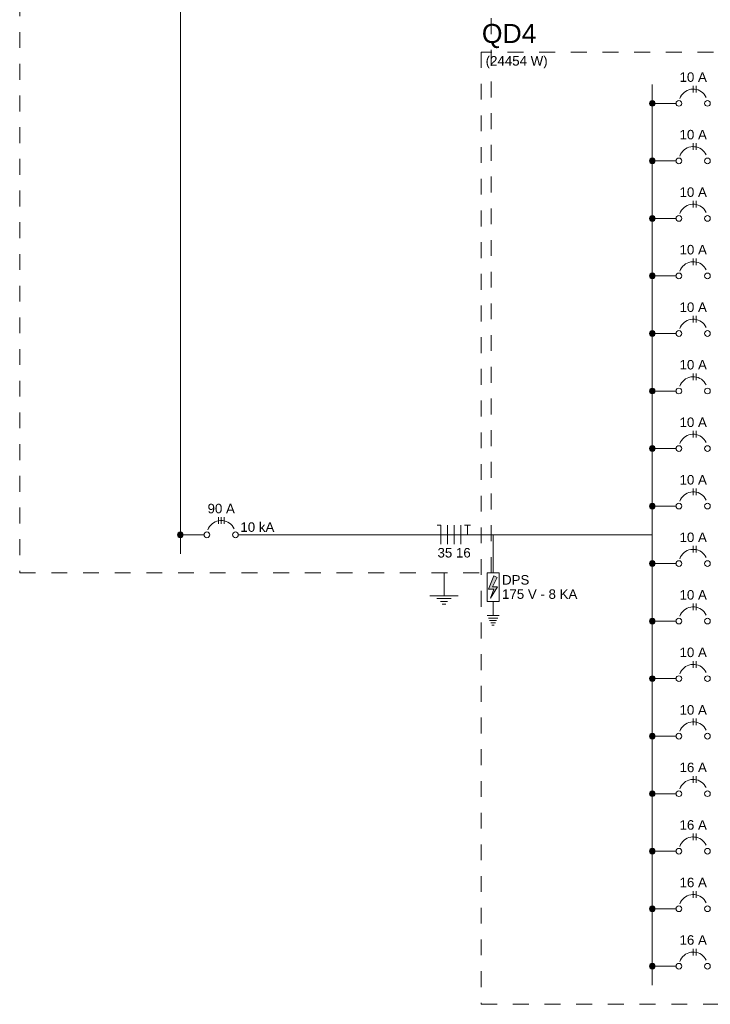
# Model space of a CAD drawing. Header units: feet. Extents: x -18 to 1038, y -110 to 48.
# Tile 74 of 199: x 69.29 to 74.74, y -36.96 to -29.2. Entities that reach past the tile are written whole.
import ezdxf

# ---------------------------------------------------------------- set-up
doc = ezdxf.new("R2010")
doc.units = ezdxf.units.FT
doc.header["$MEASUREMENT"] = 0
doc.linetypes.add('JIS_02_1.2', pattern=[0.25, 0.125, -0.125])
for name, color, linetype, lineweight in [('DI-Barramento', 6, 'Continuous', 5), ('DI-Disjuntor', 1, 'Continuous', 5), ('DI-Fios', 3, 'Continuous', 5), ('DI-Linhas do diagrama', 9, 'Continuous', 5), ('DI-Pontilhado', 7, 'JIS_02_1.2', 5), ('DI-Textos do diagrama', 7, 'Continuous', 5), ('DI-Títulos', 3, 'Continuous', 5)]:
    doc.layers.add(name, color=color, linetype=linetype, lineweight=lineweight)
doc.styles.add('Arial', font='arial.ttf')

msp = doc.modelspace()

# ---------------------------------------------------------------- hatches: boundary and pattern name
at = {"layer": 'DI-Barramento', "linetype": 'Continuous'}
msp.add_hatch(color=256, dxfattribs=at).paths.add_polyline_path([(74.3022, -29.8573), (74.3021, -29.8554), (74.3018, -29.8534), (74.3014, -29.8515), (74.3008, -29.8497), (74.3001, -29.8478), (74.2992, -29.8461), (74.2981, -29.8444), (74.2969, -29.8429), (74.2956, -29.8414), (74.2941, -29.8401), (74.2926, -29.8389), (74.2909, -29.8379), (74.2892, -29.837), (74.2874, -29.8362), (74.2855, -29.8356), (74.2836, -29.8352), (74.2816, -29.8349), (74.2797, -29.8348), (74.2777, -29.8349), (74.2758, -29.8352), (74.2739, -29.8356), (74.272, -29.8362), (74.2702, -29.837), (74.2684, -29.8379), (74.2668, -29.8389), (74.2652, -29.8401), (74.2638, -29.8414), (74.2624, -29.8429), (74.2613, -29.8444), (74.2602, -29.8461), (74.2593, -29.8478), (74.2585, -29.8497), (74.2579, -29.8515), (74.2575, -29.8534), (74.2573, -29.8554), (74.2572, -29.8573), (74.2573, -29.8593), (74.2575, -29.8613), (74.2579, -29.8632), (74.2585, -29.865), (74.2593, -29.8669), (74.2602, -29.8686), (74.2613, -29.8703), (74.2624, -29.8718), (74.2638, -29.8733), (74.2652, -29.8746), (74.2668, -29.8758), (74.2684, -29.8768), (74.2702, -29.8777), (74.272, -29.8785), (74.2739, -29.8791), (74.2758, -29.8795), (74.2777, -29.8798), (74.2797, -29.8798), (74.2816, -29.8798), (74.2836, -29.8795), (74.2855, -29.8791), (74.2874, -29.8785), (74.2892, -29.8777), (74.2909, -29.8768), (74.2926, -29.8758), (74.2941, -29.8746), (74.2956, -29.8733), (74.2969, -29.8718), (74.2981, -29.8703), (74.2992, -29.8686), (74.3001, -29.8669), (74.3008, -29.865), (74.3014, -29.8632), (74.3018, -29.8613), (74.3021, -29.8593)])
at = {"layer": 'DI-Textos do diagrama', "linetype": 'Continuous'}
for color, points in [(256, [(74.3022, -30.3111), (74.3021, -30.3091), (74.3018, -30.3072), (74.3014, -30.3053), (74.3008, -30.3034), (74.3001, -30.3016), (74.2992, -30.2998), (74.2981, -30.2982), (74.2969, -30.2966), (74.2956, -30.2952), (74.2941, -30.2939), (74.2926, -30.2927), (74.2909, -30.2916), (74.2892, -30.2907), (74.2874, -30.29), (74.2855, -30.2894), (74.2836, -30.2889), (74.2816, -30.2887), (74.2797, -30.2886), (74.2777, -30.2887), (74.2758, -30.2889), (74.2739, -30.2894), (74.272, -30.29), (74.2702, -30.2907), (74.2684, -30.2916), (74.2668, -30.2927), (74.2652, -30.2939), (74.2638, -30.2952), (74.2624, -30.2966), (74.2613, -30.2982), (74.2602, -30.2998), (74.2593, -30.3016), (74.2585, -30.3034), (74.2579, -30.3053), (74.2575, -30.3072), (74.2573, -30.3091), (74.2572, -30.3111), (74.2573, -30.3131), (74.2575, -30.315), (74.2579, -30.3169), (74.2585, -30.3188), (74.2593, -30.3206), (74.2602, -30.3223), (74.2613, -30.324), (74.2624, -30.3256), (74.2638, -30.327), (74.2652, -30.3283), (74.2668, -30.3295), (74.2684, -30.3306), (74.2702, -30.3315), (74.272, -30.3322), (74.2739, -30.3328), (74.2758, -30.3333), (74.2777, -30.3335), (74.2797, -30.3336), (74.2816, -30.3335), (74.2836, -30.3333), (74.2855, -30.3328), (74.2874, -30.3322), (74.2892, -30.3315), (74.2909, -30.3306), (74.2926, -30.3295), (74.2941, -30.3283), (74.2956, -30.327), (74.2969, -30.3256), (74.2981, -30.324), (74.2992, -30.3223), (74.3001, -30.3206), (74.3008, -30.3188), (74.3014, -30.3169), (74.3018, -30.315), (74.3021, -30.3131)]), (256, [(74.3022, -30.7648), (74.3021, -30.7629), (74.3018, -30.7609), (74.3014, -30.759), (74.3008, -30.7572), (74.3001, -30.7553), (74.2992, -30.7536), (74.2981, -30.7519), (74.2969, -30.7504), (74.2956, -30.7489), (74.2941, -30.7476), (74.2926, -30.7464), (74.2909, -30.7454), (74.2892, -30.7445), (74.2874, -30.7437), (74.2855, -30.7431), (74.2836, -30.7427), (74.2816, -30.7424), (74.2797, -30.7423), (74.2777, -30.7424), (74.2758, -30.7427), (74.2739, -30.7431), (74.272, -30.7437), (74.2702, -30.7445), (74.2684, -30.7454), (74.2668, -30.7464), (74.2652, -30.7476), (74.2638, -30.7489), (74.2624, -30.7504), (74.2613, -30.7519), (74.2602, -30.7536), (74.2593, -30.7553), (74.2585, -30.7572), (74.2579, -30.759), (74.2575, -30.7609), (74.2573, -30.7629), (74.2572, -30.7648), (74.2573, -30.7668), (74.2575, -30.7688), (74.2579, -30.7707), (74.2585, -30.7725), (74.2593, -30.7744), (74.2602, -30.7761), (74.2613, -30.7778), (74.2624, -30.7793), (74.2638, -30.7808), (74.2652, -30.7821), (74.2668, -30.7833), (74.2684, -30.7843), (74.2702, -30.7852), (74.272, -30.786), (74.2739, -30.7866), (74.2758, -30.787), (74.2777, -30.7873), (74.2797, -30.7873), (74.2816, -30.7873), (74.2836, -30.787), (74.2855, -30.7866), (74.2874, -30.786), (74.2892, -30.7852), (74.2909, -30.7843), (74.2926, -30.7833), (74.2941, -30.7821), (74.2956, -30.7808), (74.2969, -30.7793), (74.2981, -30.7778), (74.2992, -30.7761), (74.3001, -30.7744), (74.3008, -30.7725), (74.3014, -30.7707), (74.3018, -30.7688), (74.3021, -30.7668)]), (256, [(74.3022, -31.2186), (74.3021, -31.2166), (74.3018, -31.2147), (74.3014, -31.2128), (74.3008, -31.2109), (74.3001, -31.2091), (74.2992, -31.2073), (74.2981, -31.2057), (74.2969, -31.2041), (74.2956, -31.2027), (74.2941, -31.2014), (74.2926, -31.2002), (74.2909, -31.1991), (74.2892, -31.1982), (74.2874, -31.1975), (74.2855, -31.1969), (74.2836, -31.1964), (74.2816, -31.1962), (74.2797, -31.1961), (74.2777, -31.1962), (74.2758, -31.1964), (74.2739, -31.1969), (74.272, -31.1975), (74.2702, -31.1982), (74.2684, -31.1991), (74.2668, -31.2002), (74.2652, -31.2014), (74.2638, -31.2027), (74.2624, -31.2041), (74.2613, -31.2057), (74.2602, -31.2073), (74.2593, -31.2091), (74.2585, -31.2109), (74.2579, -31.2128), (74.2575, -31.2147), (74.2573, -31.2166), (74.2572, -31.2186), (74.2573, -31.2206), (74.2575, -31.2225), (74.2579, -31.2244), (74.2585, -31.2263), (74.2593, -31.2281), (74.2602, -31.2298), (74.2613, -31.2315), (74.2624, -31.2331), (74.2638, -31.2345), (74.2652, -31.2358), (74.2668, -31.237), (74.2684, -31.2381), (74.2702, -31.239), (74.272, -31.2397), (74.2739, -31.2403), (74.2758, -31.2408), (74.2777, -31.241), (74.2797, -31.2411), (74.2816, -31.241), (74.2836, -31.2408), (74.2855, -31.2403), (74.2874, -31.2397), (74.2892, -31.239), (74.2909, -31.2381), (74.2926, -31.237), (74.2941, -31.2358), (74.2956, -31.2345), (74.2969, -31.2331), (74.2981, -31.2315), (74.2992, -31.2298), (74.3001, -31.2281), (74.3008, -31.2263), (74.3014, -31.2244), (74.3018, -31.2225), (74.3021, -31.2206)]), (256, [(74.3022, -31.6724), (74.3021, -31.6704), (74.3018, -31.6684), (74.3014, -31.6665), (74.3008, -31.6647), (74.3001, -31.6628), (74.2992, -31.6611), (74.2981, -31.6594), (74.2969, -31.6579), (74.2956, -31.6564), (74.2941, -31.6551), (74.2926, -31.6539), (74.2909, -31.6529), (74.2892, -31.652), (74.2874, -31.6512), (74.2855, -31.6506), (74.2836, -31.6502), (74.2816, -31.6499), (74.2797, -31.6499), (74.2777, -31.6499), (74.2758, -31.6502), (74.2739, -31.6506), (74.272, -31.6512), (74.2702, -31.652), (74.2684, -31.6529), (74.2668, -31.6539), (74.2652, -31.6551), (74.2638, -31.6564), (74.2624, -31.6579), (74.2613, -31.6594), (74.2602, -31.6611), (74.2593, -31.6628), (74.2585, -31.6647), (74.2579, -31.6665), (74.2575, -31.6684), (74.2573, -31.6704), (74.2572, -31.6724), (74.2573, -31.6743), (74.2575, -31.6763), (74.2579, -31.6782), (74.2585, -31.68), (74.2593, -31.6819), (74.2602, -31.6836), (74.2613, -31.6853), (74.2624, -31.6868), (74.2638, -31.6883), (74.2652, -31.6896), (74.2668, -31.6908), (74.2684, -31.6918), (74.2702, -31.6927), (74.272, -31.6935), (74.2739, -31.6941), (74.2758, -31.6945), (74.2777, -31.6948), (74.2797, -31.6949), (74.2816, -31.6948), (74.2836, -31.6945), (74.2855, -31.6941), (74.2874, -31.6935), (74.2892, -31.6927), (74.2909, -31.6918), (74.2926, -31.6908), (74.2941, -31.6896), (74.2956, -31.6883), (74.2969, -31.6868), (74.2981, -31.6853), (74.2992, -31.6836), (74.3001, -31.6819), (74.3008, -31.68), (74.3014, -31.6782), (74.3018, -31.6763), (74.3021, -31.6743)]), (256, [(74.3022, -32.1261), (74.3021, -32.1241), (74.3018, -32.1222), (74.3014, -32.1203), (74.3008, -32.1184), (74.3001, -32.1166), (74.2992, -32.1149), (74.2981, -32.1132), (74.2969, -32.1116), (74.2956, -32.1102), (74.2941, -32.1089), (74.2926, -32.1077), (74.2909, -32.1066), (74.2892, -32.1057), (74.2874, -32.105), (74.2855, -32.1044), (74.2836, -32.1039), (74.2816, -32.1037), (74.2797, -32.1036), (74.2777, -32.1037), (74.2758, -32.1039), (74.2739, -32.1044), (74.272, -32.105), (74.2702, -32.1057), (74.2684, -32.1066), (74.2668, -32.1077), (74.2652, -32.1089), (74.2638, -32.1102), (74.2624, -32.1116), (74.2613, -32.1132), (74.2602, -32.1149), (74.2593, -32.1166), (74.2585, -32.1184), (74.2579, -32.1203), (74.2575, -32.1222), (74.2573, -32.1241), (74.2572, -32.1261), (74.2573, -32.1281), (74.2575, -32.13), (74.2579, -32.1319), (74.2585, -32.1338), (74.2593, -32.1356), (74.2602, -32.1374), (74.2613, -32.139), (74.2624, -32.1406), (74.2638, -32.142), (74.2652, -32.1433), (74.2668, -32.1445), (74.2684, -32.1456), (74.2702, -32.1465), (74.272, -32.1472), (74.2739, -32.1478), (74.2758, -32.1483), (74.2777, -32.1485), (74.2797, -32.1486), (74.2816, -32.1485), (74.2836, -32.1483), (74.2855, -32.1478), (74.2874, -32.1472), (74.2892, -32.1465), (74.2909, -32.1456), (74.2926, -32.1445), (74.2941, -32.1433), (74.2956, -32.142), (74.2969, -32.1406), (74.2981, -32.139), (74.2992, -32.1374), (74.3001, -32.1356), (74.3008, -32.1338), (74.3014, -32.1319), (74.3018, -32.13), (74.3021, -32.1281)]), (256, [(74.3022, -32.5799), (74.3021, -32.5779), (74.3018, -32.5759), (74.3014, -32.574), (74.3008, -32.5722), (74.3001, -32.5703), (74.2992, -32.5686), (74.2981, -32.5669), (74.2969, -32.5654), (74.2956, -32.5639), (74.2941, -32.5626), (74.2926, -32.5614), (74.2909, -32.5604), (74.2892, -32.5595), (74.2874, -32.5587), (74.2855, -32.5581), (74.2836, -32.5577), (74.2816, -32.5574), (74.2797, -32.5574), (74.2777, -32.5574), (74.2758, -32.5577), (74.2739, -32.5581), (74.272, -32.5587), (74.2702, -32.5595), (74.2684, -32.5604), (74.2668, -32.5614), (74.2652, -32.5626), (74.2638, -32.5639), (74.2624, -32.5654), (74.2613, -32.5669), (74.2602, -32.5686), (74.2593, -32.5703), (74.2585, -32.5722), (74.2579, -32.574), (74.2575, -32.5759), (74.2573, -32.5779), (74.2572, -32.5799), (74.2573, -32.5818), (74.2575, -32.5838), (74.2579, -32.5857), (74.2585, -32.5875), (74.2593, -32.5894), (74.2602, -32.5911), (74.2613, -32.5928), (74.2624, -32.5943), (74.2638, -32.5958), (74.2652, -32.5971), (74.2668, -32.5983), (74.2684, -32.5993), (74.2702, -32.6002), (74.272, -32.601), (74.2739, -32.6016), (74.2758, -32.602), (74.2777, -32.6023), (74.2797, -32.6024), (74.2816, -32.6023), (74.2836, -32.602), (74.2855, -32.6016), (74.2874, -32.601), (74.2892, -32.6002), (74.2909, -32.5993), (74.2926, -32.5983), (74.2941, -32.5971), (74.2956, -32.5958), (74.2969, -32.5943), (74.2981, -32.5928), (74.2992, -32.5911), (74.3001, -32.5894), (74.3008, -32.5875), (74.3014, -32.5857), (74.3018, -32.5838), (74.3021, -32.5818)]), (256, [(74.3022, -33.0336), (74.3021, -33.0316), (74.3018, -33.0297), (74.3014, -33.0278), (74.3008, -33.0259), (74.3001, -33.0241), (74.2992, -33.0224), (74.2981, -33.0207), (74.2969, -33.0191), (74.2956, -33.0177), (74.2941, -33.0164), (74.2926, -33.0152), (74.2909, -33.0141), (74.2892, -33.0132), (74.2874, -33.0125), (74.2855, -33.0119), (74.2836, -33.0114), (74.2816, -33.0112), (74.2797, -33.0111), (74.2777, -33.0112), (74.2758, -33.0114), (74.2739, -33.0119), (74.272, -33.0125), (74.2702, -33.0132), (74.2684, -33.0141), (74.2668, -33.0152), (74.2652, -33.0164), (74.2638, -33.0177), (74.2624, -33.0191), (74.2613, -33.0207), (74.2602, -33.0224), (74.2593, -33.0241), (74.2585, -33.0259), (74.2579, -33.0278), (74.2575, -33.0297), (74.2573, -33.0316), (74.2572, -33.0336), (74.2573, -33.0356), (74.2575, -33.0375), (74.2579, -33.0394), (74.2585, -33.0413), (74.2593, -33.0431), (74.2602, -33.0449), (74.2613, -33.0465), (74.2624, -33.0481), (74.2638, -33.0495), (74.2652, -33.0508), (74.2668, -33.052), (74.2684, -33.0531), (74.2702, -33.054), (74.272, -33.0547), (74.2739, -33.0553), (74.2758, -33.0558), (74.2777, -33.056), (74.2797, -33.0561), (74.2816, -33.056), (74.2836, -33.0558), (74.2855, -33.0553), (74.2874, -33.0547), (74.2892, -33.054), (74.2909, -33.0531), (74.2926, -33.052), (74.2941, -33.0508), (74.2956, -33.0495), (74.2969, -33.0481), (74.2981, -33.0465), (74.2992, -33.0449), (74.3001, -33.0431), (74.3008, -33.0413), (74.3014, -33.0394), (74.3018, -33.0375), (74.3021, -33.0356)]), (256, [(70.5784, -33.2605), (70.5783, -33.2585), (70.5781, -33.2566), (70.5777, -33.2547), (70.5771, -33.2528), (70.5763, -33.251), (70.5754, -33.2492), (70.5744, -33.2476), (70.5732, -33.246), (70.5718, -33.2446), (70.5704, -33.2432), (70.5688, -33.242), (70.5672, -33.241), (70.5654, -33.2401), (70.5636, -33.2393), (70.5618, -33.2387), (70.5598, -33.2383), (70.5579, -33.2381), (70.5559, -33.238), (70.554, -33.2381), (70.552, -33.2383), (70.5501, -33.2387), (70.5482, -33.2393), (70.5464, -33.2401), (70.5447, -33.241), (70.543, -33.242), (70.5415, -33.2432), (70.54, -33.2446), (70.5387, -33.246), (70.5375, -33.2476), (70.5364, -33.2492), (70.5355, -33.251), (70.5348, -33.2528), (70.5342, -33.2547), (70.5338, -33.2566), (70.5335, -33.2585), (70.5334, -33.2605), (70.5335, -33.2624), (70.5338, -33.2644), (70.5342, -33.2663), (70.5348, -33.2682), (70.5355, -33.27), (70.5364, -33.2717), (70.5375, -33.2734), (70.5387, -33.2749), (70.54, -33.2764), (70.5415, -33.2777), (70.543, -33.2789), (70.5447, -33.28), (70.5464, -33.2809), (70.5482, -33.2816), (70.5501, -33.2822), (70.552, -33.2826), (70.554, -33.2829), (70.5559, -33.283), (70.5579, -33.2829), (70.5598, -33.2826), (70.5618, -33.2822), (70.5636, -33.2816), (70.5654, -33.2809), (70.5672, -33.28), (70.5688, -33.2789), (70.5704, -33.2777), (70.5718, -33.2764), (70.5732, -33.2749), (70.5744, -33.2734), (70.5754, -33.2717), (70.5763, -33.27), (70.5771, -33.2682), (70.5777, -33.2663), (70.5781, -33.2644), (70.5783, -33.2624)]), (256, [(74.3022, -33.4874), (74.3021, -33.4854), (74.3018, -33.4834), (74.3014, -33.4815), (74.3008, -33.4797), (74.3001, -33.4778), (74.2992, -33.4761), (74.2981, -33.4744), (74.2969, -33.4729), (74.2956, -33.4714), (74.2941, -33.4701), (74.2926, -33.4689), (74.2909, -33.4679), (74.2892, -33.467), (74.2874, -33.4662), (74.2855, -33.4656), (74.2836, -33.4652), (74.2816, -33.4649), (74.2797, -33.4649), (74.2777, -33.4649), (74.2758, -33.4652), (74.2739, -33.4656), (74.272, -33.4662), (74.2702, -33.467), (74.2684, -33.4679), (74.2668, -33.4689), (74.2652, -33.4701), (74.2638, -33.4714), (74.2624, -33.4729), (74.2613, -33.4744), (74.2602, -33.4761), (74.2593, -33.4778), (74.2585, -33.4797), (74.2579, -33.4815), (74.2575, -33.4834), (74.2573, -33.4854), (74.2572, -33.4874), (74.2573, -33.4893), (74.2575, -33.4913), (74.2579, -33.4932), (74.2585, -33.495), (74.2593, -33.4969), (74.2602, -33.4986), (74.2613, -33.5003), (74.2624, -33.5018), (74.2638, -33.5033), (74.2652, -33.5046), (74.2668, -33.5058), (74.2684, -33.5068), (74.2702, -33.5077), (74.272, -33.5085), (74.2739, -33.5091), (74.2758, -33.5095), (74.2777, -33.5098), (74.2797, -33.5099), (74.2816, -33.5098), (74.2836, -33.5095), (74.2855, -33.5091), (74.2874, -33.5085), (74.2892, -33.5077), (74.2909, -33.5068), (74.2926, -33.5058), (74.2941, -33.5046), (74.2956, -33.5033), (74.2969, -33.5018), (74.2981, -33.5003), (74.2992, -33.4986), (74.3001, -33.4969), (74.3008, -33.495), (74.3014, -33.4932), (74.3018, -33.4913), (74.3021, -33.4893)]), (7, [(73.0553, -33.5965), (73.0178, -33.6707), (73.0591, -33.6707), (73.0028, -33.7607), (73.0291, -33.6887), (72.9859, -33.6887), (73.0291, -33.5852)]), (256, [(74.3022, -33.9411), (74.3021, -33.9391), (74.3018, -33.9372), (74.3014, -33.9353), (74.3008, -33.9334), (74.3001, -33.9316), (74.2992, -33.9299), (74.2981, -33.9282), (74.2969, -33.9266), (74.2956, -33.9252), (74.2941, -33.9239), (74.2926, -33.9227), (74.2909, -33.9216), (74.2892, -33.9207), (74.2874, -33.92), (74.2855, -33.9194), (74.2836, -33.9189), (74.2816, -33.9187), (74.2797, -33.9186), (74.2777, -33.9187), (74.2758, -33.9189), (74.2739, -33.9194), (74.272, -33.92), (74.2702, -33.9207), (74.2684, -33.9216), (74.2668, -33.9227), (74.2652, -33.9239), (74.2638, -33.9252), (74.2624, -33.9266), (74.2613, -33.9282), (74.2602, -33.9299), (74.2593, -33.9316), (74.2585, -33.9334), (74.2579, -33.9353), (74.2575, -33.9372), (74.2573, -33.9391), (74.2572, -33.9411), (74.2573, -33.9431), (74.2575, -33.945), (74.2579, -33.9469), (74.2585, -33.9488), (74.2593, -33.9506), (74.2602, -33.9524), (74.2613, -33.954), (74.2624, -33.9556), (74.2638, -33.957), (74.2652, -33.9583), (74.2668, -33.9595), (74.2684, -33.9606), (74.2702, -33.9615), (74.272, -33.9622), (74.2739, -33.9628), (74.2758, -33.9633), (74.2777, -33.9635), (74.2797, -33.9636), (74.2816, -33.9635), (74.2836, -33.9633), (74.2855, -33.9628), (74.2874, -33.9622), (74.2892, -33.9615), (74.2909, -33.9606), (74.2926, -33.9595), (74.2941, -33.9583), (74.2956, -33.957), (74.2969, -33.9556), (74.2981, -33.954), (74.2992, -33.9524), (74.3001, -33.9506), (74.3008, -33.9488), (74.3014, -33.9469), (74.3018, -33.945), (74.3021, -33.9431)]), (256, [(74.3022, -34.3949), (74.3021, -34.3929), (74.3018, -34.3909), (74.3014, -34.389), (74.3008, -34.3872), (74.3001, -34.3853), (74.2992, -34.3836), (74.2981, -34.3819), (74.2969, -34.3804), (74.2956, -34.3789), (74.2941, -34.3776), (74.2926, -34.3764), (74.2909, -34.3754), (74.2892, -34.3745), (74.2874, -34.3737), (74.2855, -34.3731), (74.2836, -34.3727), (74.2816, -34.3724), (74.2797, -34.3724), (74.2777, -34.3724), (74.2758, -34.3727), (74.2739, -34.3731), (74.272, -34.3737), (74.2702, -34.3745), (74.2684, -34.3754), (74.2668, -34.3764), (74.2652, -34.3776), (74.2638, -34.3789), (74.2624, -34.3804), (74.2613, -34.3819), (74.2602, -34.3836), (74.2593, -34.3853), (74.2585, -34.3872), (74.2579, -34.389), (74.2575, -34.3909), (74.2573, -34.3929), (74.2572, -34.3949), (74.2573, -34.3968), (74.2575, -34.3988), (74.2579, -34.4007), (74.2585, -34.4025), (74.2593, -34.4044), (74.2602, -34.4061), (74.2613, -34.4078), (74.2624, -34.4093), (74.2638, -34.4108), (74.2652, -34.4121), (74.2668, -34.4133), (74.2684, -34.4143), (74.2702, -34.4152), (74.272, -34.416), (74.2739, -34.4166), (74.2758, -34.417), (74.2777, -34.4173), (74.2797, -34.4174), (74.2816, -34.4173), (74.2836, -34.417), (74.2855, -34.4166), (74.2874, -34.416), (74.2892, -34.4152), (74.2909, -34.4143), (74.2926, -34.4133), (74.2941, -34.4121), (74.2956, -34.4108), (74.2969, -34.4093), (74.2981, -34.4078), (74.2992, -34.4061), (74.3001, -34.4044), (74.3008, -34.4025), (74.3014, -34.4007), (74.3018, -34.3988), (74.3021, -34.3968)]), (256, [(74.3022, -34.8486), (74.3021, -34.8466), (74.3018, -34.8447), (74.3014, -34.8428), (74.3008, -34.8409), (74.3001, -34.8391), (74.2992, -34.8374), (74.2981, -34.8357), (74.2969, -34.8341), (74.2956, -34.8327), (74.2941, -34.8314), (74.2926, -34.8302), (74.2909, -34.8291), (74.2892, -34.8282), (74.2874, -34.8275), (74.2855, -34.8269), (74.2836, -34.8264), (74.2816, -34.8262), (74.2797, -34.8261), (74.2777, -34.8262), (74.2758, -34.8264), (74.2739, -34.8269), (74.272, -34.8275), (74.2702, -34.8282), (74.2684, -34.8291), (74.2668, -34.8302), (74.2652, -34.8314), (74.2638, -34.8327), (74.2624, -34.8341), (74.2613, -34.8357), (74.2602, -34.8374), (74.2593, -34.8391), (74.2585, -34.8409), (74.2579, -34.8428), (74.2575, -34.8447), (74.2573, -34.8466), (74.2572, -34.8486), (74.2573, -34.8506), (74.2575, -34.8525), (74.2579, -34.8544), (74.2585, -34.8563), (74.2593, -34.8581), (74.2602, -34.8599), (74.2613, -34.8615), (74.2624, -34.8631), (74.2638, -34.8645), (74.2652, -34.8658), (74.2668, -34.867), (74.2684, -34.8681), (74.2702, -34.869), (74.272, -34.8697), (74.2739, -34.8703), (74.2758, -34.8708), (74.2777, -34.871), (74.2797, -34.8711), (74.2816, -34.871), (74.2836, -34.8708), (74.2855, -34.8703), (74.2874, -34.8697), (74.2892, -34.869), (74.2909, -34.8681), (74.2926, -34.867), (74.2941, -34.8658), (74.2956, -34.8645), (74.2969, -34.8631), (74.2981, -34.8615), (74.2992, -34.8599), (74.3001, -34.8581), (74.3008, -34.8563), (74.3014, -34.8544), (74.3018, -34.8525), (74.3021, -34.8506)]), (256, [(74.3022, -35.3024), (74.3021, -35.3004), (74.3018, -35.2984), (74.3014, -35.2965), (74.3008, -35.2947), (74.3001, -35.2928), (74.2992, -35.2911), (74.2981, -35.2894), (74.2969, -35.2879), (74.2956, -35.2864), (74.2941, -35.2851), (74.2926, -35.2839), (74.2909, -35.2829), (74.2892, -35.282), (74.2874, -35.2812), (74.2855, -35.2806), (74.2836, -35.2802), (74.2816, -35.2799), (74.2797, -35.2799), (74.2777, -35.2799), (74.2758, -35.2802), (74.2739, -35.2806), (74.272, -35.2812), (74.2702, -35.282), (74.2684, -35.2829), (74.2668, -35.2839), (74.2652, -35.2851), (74.2638, -35.2864), (74.2624, -35.2879), (74.2613, -35.2894), (74.2602, -35.2911), (74.2593, -35.2928), (74.2585, -35.2947), (74.2579, -35.2965), (74.2575, -35.2984), (74.2573, -35.3004), (74.2572, -35.3024), (74.2573, -35.3043), (74.2575, -35.3063), (74.2579, -35.3082), (74.2585, -35.3101), (74.2593, -35.3119), (74.2602, -35.3136), (74.2613, -35.3153), (74.2624, -35.3168), (74.2638, -35.3183), (74.2652, -35.3196), (74.2668, -35.3208), (74.2684, -35.3218), (74.2702, -35.3227), (74.272, -35.3235), (74.2739, -35.3241), (74.2758, -35.3245), (74.2777, -35.3248), (74.2797, -35.3249), (74.2816, -35.3248), (74.2836, -35.3245), (74.2855, -35.3241), (74.2874, -35.3235), (74.2892, -35.3227), (74.2909, -35.3218), (74.2926, -35.3208), (74.2941, -35.3196), (74.2956, -35.3183), (74.2969, -35.3168), (74.2981, -35.3153), (74.2992, -35.3136), (74.3001, -35.3119), (74.3008, -35.3101), (74.3014, -35.3082), (74.3018, -35.3063), (74.3021, -35.3043)]), (256, [(74.3022, -35.7561), (74.3021, -35.7541), (74.3018, -35.7522), (74.3014, -35.7503), (74.3008, -35.7484), (74.3001, -35.7466), (74.2992, -35.7449), (74.2981, -35.7432), (74.2969, -35.7416), (74.2956, -35.7402), (74.2941, -35.7389), (74.2926, -35.7377), (74.2909, -35.7366), (74.2892, -35.7357), (74.2874, -35.735), (74.2855, -35.7344), (74.2836, -35.7339), (74.2816, -35.7337), (74.2797, -35.7336), (74.2777, -35.7337), (74.2758, -35.7339), (74.2739, -35.7344), (74.272, -35.735), (74.2702, -35.7357), (74.2684, -35.7366), (74.2668, -35.7377), (74.2652, -35.7389), (74.2638, -35.7402), (74.2624, -35.7416), (74.2613, -35.7432), (74.2602, -35.7449), (74.2593, -35.7466), (74.2585, -35.7484), (74.2579, -35.7503), (74.2575, -35.7522), (74.2573, -35.7541), (74.2572, -35.7561), (74.2573, -35.7581), (74.2575, -35.76), (74.2579, -35.7619), (74.2585, -35.7638), (74.2593, -35.7656), (74.2602, -35.7674), (74.2613, -35.769), (74.2624, -35.7706), (74.2638, -35.772), (74.2652, -35.7733), (74.2668, -35.7745), (74.2684, -35.7756), (74.2702, -35.7765), (74.272, -35.7772), (74.2739, -35.7778), (74.2758, -35.7783), (74.2777, -35.7785), (74.2797, -35.7786), (74.2816, -35.7785), (74.2836, -35.7783), (74.2855, -35.7778), (74.2874, -35.7772), (74.2892, -35.7765), (74.2909, -35.7756), (74.2926, -35.7745), (74.2941, -35.7733), (74.2956, -35.772), (74.2969, -35.7706), (74.2981, -35.769), (74.2992, -35.7674), (74.3001, -35.7656), (74.3008, -35.7638), (74.3014, -35.7619), (74.3018, -35.76), (74.3021, -35.7581)]), (256, [(74.3022, -36.2099), (74.3021, -36.2079), (74.3018, -36.2059), (74.3014, -36.204), (74.3008, -36.2022), (74.3001, -36.2003), (74.2992, -36.1986), (74.2981, -36.197), (74.2969, -36.1954), (74.2956, -36.1939), (74.2941, -36.1926), (74.2926, -36.1914), (74.2909, -36.1904), (74.2892, -36.1895), (74.2874, -36.1887), (74.2855, -36.1881), (74.2836, -36.1877), (74.2816, -36.1874), (74.2797, -36.1874), (74.2777, -36.1874), (74.2758, -36.1877), (74.2739, -36.1881), (74.272, -36.1887), (74.2702, -36.1895), (74.2684, -36.1904), (74.2668, -36.1914), (74.2652, -36.1926), (74.2638, -36.1939), (74.2624, -36.1954), (74.2613, -36.197), (74.2602, -36.1986), (74.2593, -36.2003), (74.2585, -36.2022), (74.2579, -36.204), (74.2575, -36.2059), (74.2573, -36.2079), (74.2572, -36.2099), (74.2573, -36.2118), (74.2575, -36.2138), (74.2579, -36.2157), (74.2585, -36.2176), (74.2593, -36.2194), (74.2602, -36.2211), (74.2613, -36.2228), (74.2624, -36.2243), (74.2638, -36.2258), (74.2652, -36.2271), (74.2668, -36.2283), (74.2684, -36.2293), (74.2702, -36.2302), (74.272, -36.231), (74.2739, -36.2316), (74.2758, -36.232), (74.2777, -36.2323), (74.2797, -36.2324), (74.2816, -36.2323), (74.2836, -36.232), (74.2855, -36.2316), (74.2874, -36.231), (74.2892, -36.2302), (74.2909, -36.2293), (74.2926, -36.2283), (74.2941, -36.2271), (74.2956, -36.2258), (74.2969, -36.2243), (74.2981, -36.2228), (74.2992, -36.2211), (74.3001, -36.2194), (74.3008, -36.2176), (74.3014, -36.2157), (74.3018, -36.2138), (74.3021, -36.2118)]), (256, [(74.3022, -36.6636), (74.3021, -36.6616), (74.3018, -36.6597), (74.3014, -36.6578), (74.3008, -36.6559), (74.3001, -36.6541), (74.2992, -36.6524), (74.2981, -36.6507), (74.2969, -36.6491), (74.2956, -36.6477), (74.2941, -36.6464), (74.2926, -36.6452), (74.2909, -36.6441), (74.2892, -36.6432), (74.2874, -36.6425), (74.2855, -36.6419), (74.2836, -36.6414), (74.2816, -36.6412), (74.2797, -36.6411), (74.2777, -36.6412), (74.2758, -36.6414), (74.2739, -36.6419), (74.272, -36.6425), (74.2702, -36.6432), (74.2684, -36.6441), (74.2668, -36.6452), (74.2652, -36.6464), (74.2638, -36.6477), (74.2624, -36.6491), (74.2613, -36.6507), (74.2602, -36.6524), (74.2593, -36.6541), (74.2585, -36.6559), (74.2579, -36.6578), (74.2575, -36.6597), (74.2573, -36.6616), (74.2572, -36.6636), (74.2573, -36.6656), (74.2575, -36.6675), (74.2579, -36.6694), (74.2585, -36.6713), (74.2593, -36.6731), (74.2602, -36.6749), (74.2613, -36.6765), (74.2624, -36.6781), (74.2638, -36.6795), (74.2652, -36.6808), (74.2668, -36.682), (74.2684, -36.6831), (74.2702, -36.684), (74.272, -36.6848), (74.2739, -36.6853), (74.2758, -36.6858), (74.2777, -36.686), (74.2797, -36.6861), (74.2816, -36.686), (74.2836, -36.6858), (74.2855, -36.6853), (74.2874, -36.6848), (74.2892, -36.684), (74.2909, -36.6831), (74.2926, -36.682), (74.2941, -36.6808), (74.2956, -36.6795), (74.2969, -36.6781), (74.2981, -36.6765), (74.2992, -36.6749), (74.3001, -36.6731), (74.3008, -36.6713), (74.3014, -36.6694), (74.3018, -36.6675), (74.3021, -36.6656)])]:
    msp.add_hatch(color=color, dxfattribs=at).paths.add_polyline_path(points)

# ---------------------------------------------------------------- linework, layer by layer
at = {"layer": 'DI-Barramento'}
for p, q in [((70.5559, -13.5505), (70.5559, -33.4105)), ((74.2797, -29.7073), (74.2797, -36.8136))]:
    msp.add_line(p, q, dxfattribs=at)
msp.add_circle((74.2797, -29.8573), 0.0225, dxfattribs=at)
at = {"layer": 'DI-Disjuntor'}
for p, q in [((74.6022, -29.7711), (74.6022, -29.7186)), ((74.6247, -29.7711), (74.6247, -29.7186)), ((74.6022, -30.2249), (74.6022, -30.1724)), ((74.6247, -30.2249), (74.6247, -30.1724)), ((74.6022, -30.6786), (74.6022, -30.6261)), ((74.6247, -30.6786), (74.6247, -30.6261)), ((74.6022, -31.1324), (74.6022, -31.0799)), ((74.6247, -31.1324), (74.6247, -31.0799)), ((74.6022, -31.5861), (74.6022, -31.5336)), ((74.6247, -31.5861), (74.6247, -31.5336)), ((74.6022, -32.0399), (74.6022, -31.9874)), ((74.6247, -32.0399), (74.6247, -31.9874)), ((74.6022, -32.4936), (74.6022, -32.4411)), ((74.6247, -32.4936), (74.6247, -32.4411)), ((74.6022, -32.9474), (74.6022, -32.8949)), ((74.6247, -32.9474), (74.6247, -32.8949)), ((70.8559, -33.1742), (70.8559, -33.1217)), ((70.8784, -33.1742), (70.8784, -33.1217)), ((70.9009, -33.1742), (70.9009, -33.1217)), ((74.6022, -33.4011), (74.6022, -33.3486)), ((74.6247, -33.4011), (74.6247, -33.3486)), ((72.9766, -33.5605), (73.0703, -33.5605)), ((72.9766, -33.7855), (72.9766, -33.5605)), ((73.0703, -33.5605), (73.0703, -33.7855)), ((73.0703, -33.7855), (72.9766, -33.7855)), ((74.6022, -33.8549), (74.6022, -33.8024)), ((74.6247, -33.8549), (74.6247, -33.8024)), ((74.6022, -34.3086), (74.6022, -34.2561)), ((74.6247, -34.3086), (74.6247, -34.2561)), ((74.6022, -34.7624), (74.6022, -34.7099)), ((74.6247, -34.7624), (74.6247, -34.7099)), ((74.6022, -35.2161), (74.6022, -35.1636)), ((74.6247, -35.2161), (74.6247, -35.1636)), ((74.6022, -35.6699), (74.6022, -35.6174)), ((74.6247, -35.6699), (74.6247, -35.6174)), ((74.6022, -36.1236), (74.6022, -36.0711)), ((74.6247, -36.1236), (74.6247, -36.0711)), ((74.6022, -36.5774), (74.6022, -36.5249)), ((74.6247, -36.5774), (74.6247, -36.5249))]:
    msp.add_line(p, q, dxfattribs=at)
for points in [[(74.7041, -29.8098), (74.6971, -29.7969), (74.6884, -29.785), (74.6782, -29.7744), (74.6667, -29.7652), (74.6541, -29.7576), (74.6407, -29.7516), (74.6265, -29.7475), (74.612, -29.7453), (74.5973, -29.745), (74.5826, -29.7466), (74.5684, -29.7501), (74.5546, -29.7554), (74.5417, -29.7625), (74.5299, -29.7712), (74.5192, -29.7813), (74.51, -29.7928), (74.5024, -29.8054), (74.4965, -29.8189)], [(74.7041, -30.2636), (74.6971, -30.2507), (74.6884, -30.2388), (74.6782, -30.2282), (74.6667, -30.2189), (74.6541, -30.2113), (74.6407, -30.2054), (74.6265, -30.2013), (74.612, -30.199), (74.5973, -30.1987), (74.5826, -30.2003), (74.5684, -30.2038), (74.5546, -30.2091), (74.5417, -30.2162), (74.5299, -30.2249), (74.5192, -30.2351), (74.51, -30.2466), (74.5024, -30.2592), (74.4965, -30.2726)], [(74.7041, -30.7173), (74.6971, -30.7044), (74.6884, -30.6925), (74.6782, -30.6819), (74.6667, -30.6727), (74.6541, -30.6651), (74.6407, -30.6591), (74.6265, -30.655), (74.612, -30.6528), (74.5973, -30.6525), (74.5826, -30.6541), (74.5684, -30.6576), (74.5546, -30.6629), (74.5417, -30.67), (74.5299, -30.6787), (74.5192, -30.6888), (74.51, -30.7003), (74.5024, -30.7129), (74.4965, -30.7264)], [(74.7041, -31.1711), (74.6971, -31.1582), (74.6884, -31.1463), (74.6782, -31.1357), (74.6667, -31.1264), (74.6541, -31.1188), (74.6407, -31.1129), (74.6265, -31.1088), (74.612, -31.1065), (74.5973, -31.1062), (74.5826, -31.1078), (74.5684, -31.1113), (74.5546, -31.1166), (74.5417, -31.1237), (74.5299, -31.1324), (74.5192, -31.1426), (74.51, -31.1541), (74.5024, -31.1667), (74.4965, -31.1801)], [(74.7041, -31.6248), (74.6971, -31.6119), (74.6884, -31.6), (74.6782, -31.5894), (74.6667, -31.5802), (74.6541, -31.5726), (74.6407, -31.5666), (74.6265, -31.5625), (74.612, -31.5603), (74.5973, -31.56), (74.5826, -31.5616), (74.5684, -31.5651), (74.5546, -31.5704), (74.5417, -31.5775), (74.5299, -31.5862), (74.5192, -31.5963), (74.51, -31.6078), (74.5024, -31.6204), (74.4965, -31.6339)], [(74.7041, -32.0786), (74.6971, -32.0657), (74.6884, -32.0538), (74.6782, -32.0432), (74.6667, -32.0339), (74.6541, -32.0263), (74.6407, -32.0204), (74.6265, -32.0163), (74.612, -32.014), (74.5973, -32.0137), (74.5826, -32.0153), (74.5684, -32.0188), (74.5546, -32.0241), (74.5417, -32.0312), (74.5299, -32.0399), (74.5192, -32.0501), (74.51, -32.0616), (74.5024, -32.0742), (74.4965, -32.0876)], [(74.7041, -32.5323), (74.6971, -32.5194), (74.6884, -32.5075), (74.6782, -32.4969), (74.6667, -32.4877), (74.6541, -32.4801), (74.6407, -32.4741), (74.6265, -32.47), (74.612, -32.4678), (74.5973, -32.4675), (74.5826, -32.4691), (74.5684, -32.4726), (74.5546, -32.4779), (74.5417, -32.485), (74.5299, -32.4937), (74.5192, -32.5038), (74.51, -32.5153), (74.5024, -32.5279), (74.4965, -32.5414)], [(74.7041, -32.9861), (74.6971, -32.9732), (74.6884, -32.9613), (74.6782, -32.9507), (74.6667, -32.9414), (74.6541, -32.9338), (74.6407, -32.9279), (74.6265, -32.9238), (74.612, -32.9215), (74.5973, -32.9212), (74.5826, -32.9228), (74.5684, -32.9263), (74.5546, -32.9316), (74.5417, -32.9387), (74.5299, -32.9474), (74.5192, -32.9576), (74.51, -32.9691), (74.5024, -32.9817), (74.4965, -32.9951)], [(70.9804, -33.2129), (70.9733, -33.2), (70.9646, -33.1882), (70.9544, -33.1775), (70.943, -33.1683), (70.9304, -33.1607), (70.9169, -33.1548), (70.9028, -33.1506), (70.8882, -33.1484), (70.8735, -33.1481), (70.8589, -33.1497), (70.8446, -33.1532), (70.8309, -33.1585), (70.818, -33.1656), (70.8061, -33.1743), (70.7955, -33.1845), (70.7863, -33.1959), (70.7786, -33.2085), (70.7727, -33.222)], [(74.7041, -33.4398), (74.6971, -33.4269), (74.6884, -33.415), (74.6782, -33.4044), (74.6667, -33.3952), (74.6541, -33.3876), (74.6407, -33.3816), (74.6265, -33.3775), (74.612, -33.3753), (74.5973, -33.375), (74.5826, -33.3766), (74.5684, -33.3801), (74.5546, -33.3854), (74.5417, -33.3925), (74.5299, -33.4012), (74.5192, -33.4113), (74.51, -33.4228), (74.5024, -33.4354), (74.4965, -33.4489)], [(74.7041, -33.8936), (74.6971, -33.8807), (74.6884, -33.8688), (74.6782, -33.8582), (74.6667, -33.8489), (74.6541, -33.8413), (74.6407, -33.8354), (74.6265, -33.8313), (74.612, -33.829), (74.5973, -33.8287), (74.5826, -33.8303), (74.5684, -33.8338), (74.5546, -33.8391), (74.5417, -33.8462), (74.5299, -33.8549), (74.5192, -33.8651), (74.51, -33.8766), (74.5024, -33.8892), (74.4965, -33.9026)], [(74.7041, -34.3473), (74.6971, -34.3344), (74.6884, -34.3225), (74.6782, -34.3119), (74.6667, -34.3027), (74.6541, -34.2951), (74.6407, -34.2891), (74.6265, -34.285), (74.612, -34.2828), (74.5973, -34.2825), (74.5826, -34.2841), (74.5684, -34.2876), (74.5546, -34.2929), (74.5417, -34.3), (74.5299, -34.3087), (74.5192, -34.3189), (74.51, -34.3303), (74.5024, -34.3429), (74.4965, -34.3564)], [(74.7041, -34.8011), (74.6971, -34.7882), (74.6884, -34.7763), (74.6782, -34.7657), (74.6667, -34.7564), (74.6541, -34.7488), (74.6407, -34.7429), (74.6265, -34.7388), (74.612, -34.7365), (74.5973, -34.7362), (74.5826, -34.7378), (74.5684, -34.7413), (74.5546, -34.7466), (74.5417, -34.7537), (74.5299, -34.7624), (74.5192, -34.7726), (74.51, -34.7841), (74.5024, -34.7967), (74.4965, -34.8101)], [(74.7041, -35.2548), (74.6971, -35.2419), (74.6884, -35.23), (74.6782, -35.2194), (74.6667, -35.2102), (74.6541, -35.2026), (74.6407, -35.1966), (74.6265, -35.1925), (74.612, -35.1903), (74.5973, -35.19), (74.5826, -35.1916), (74.5684, -35.1951), (74.5546, -35.2004), (74.5417, -35.2075), (74.5299, -35.2162), (74.5192, -35.2264), (74.51, -35.2378), (74.5024, -35.2504), (74.4965, -35.2639)], [(74.7041, -35.7086), (74.6971, -35.6957), (74.6884, -35.6838), (74.6782, -35.6732), (74.6667, -35.664), (74.6541, -35.6563), (74.6407, -35.6504), (74.6265, -35.6463), (74.612, -35.644), (74.5973, -35.6437), (74.5826, -35.6453), (74.5684, -35.6488), (74.5546, -35.6541), (74.5417, -35.6612), (74.5299, -35.6699), (74.5192, -35.6801), (74.51, -35.6916), (74.5024, -35.7042), (74.4965, -35.7176)], [(74.7041, -36.1623), (74.6971, -36.1494), (74.6884, -36.1375), (74.6782, -36.1269), (74.6667, -36.1177), (74.6541, -36.1101), (74.6407, -36.1041), (74.6265, -36.1), (74.612, -36.0978), (74.5973, -36.0975), (74.5826, -36.0991), (74.5684, -36.1026), (74.5546, -36.1079), (74.5417, -36.115), (74.5299, -36.1237), (74.5192, -36.1339), (74.51, -36.1453), (74.5024, -36.1579), (74.4965, -36.1714)], [(74.7041, -36.6161), (74.6971, -36.6032), (74.6884, -36.5913), (74.6782, -36.5807), (74.6667, -36.5715), (74.6541, -36.5638), (74.6407, -36.5579), (74.6265, -36.5538), (74.612, -36.5515), (74.5973, -36.5512), (74.5826, -36.5528), (74.5684, -36.5563), (74.5546, -36.5616), (74.5417, -36.5687), (74.5299, -36.5774), (74.5192, -36.5876), (74.51, -36.5991), (74.5024, -36.6117), (74.4965, -36.6251)]]:
    msp.add_lwpolyline(points, dxfattribs=at)
for centre in [(74.4897, -29.8573), (74.7147, -29.8573), (74.4897, -30.3111), (74.7147, -30.3111), (74.4897, -30.7648), (74.7147, -30.7648), (74.4897, -31.2186), (74.7147, -31.2186), (74.4897, -31.6724), (74.7147, -31.6724), (74.4897, -32.1261), (74.7147, -32.1261), (74.4897, -32.5799), (74.7147, -32.5799), (74.4897, -33.0336), (74.7147, -33.0336), (70.7659, -33.2605), (70.9909, -33.2605), (74.4897, -33.4874), (74.7147, -33.4874), (74.4897, -33.9411), (74.7147, -33.9411), (74.4897, -34.3949), (74.7147, -34.3949), (74.4897, -34.8486), (74.7147, -34.8486), (74.4897, -35.3024), (74.7147, -35.3024), (74.4897, -35.7561), (74.7147, -35.7561), (74.4897, -36.2099), (74.7147, -36.2099), (74.4897, -36.6636), (74.7147, -36.6636)]:
    msp.add_circle(centre, 0.0225, dxfattribs=at)
at = {"layer": 'DI-Fios'}
for p, q in [((72.6109, -33.1855), (72.5809, -33.1855)), ((72.6109, -33.3355), (72.6109, -33.1855)), ((72.6634, -33.3355), (72.6634, -33.1855)), ((72.7159, -33.3355), (72.7159, -33.1855)), ((72.7684, -33.3355), (72.7684, -33.1855)), ((72.7969, -33.1855), (72.8449, -33.1855)), ((72.8209, -33.2605), (72.8209, -33.1855))]:
    msp.add_line(p, q, dxfattribs=at)
at = {"layer": 'DI-Linhas do diagrama'}
for p, q in [((74.3022, -29.8573), (74.4672, -29.8573)), ((74.3022, -30.3111), (74.4672, -30.3111)), ((74.3022, -30.7648), (74.4672, -30.7648)), ((74.3022, -31.2186), (74.4672, -31.2186)), ((74.3022, -31.6724), (74.4672, -31.6724)), ((74.3022, -32.1261), (74.4672, -32.1261)), ((74.3022, -32.5799), (74.4672, -32.5799)), ((74.3022, -33.0336), (74.4672, -33.0336)), ((70.5784, -33.2605), (70.7434, -33.2605)), ((71.0134, -33.2605), (74.2797, -33.2605)), ((73.0234, -33.2605), (73.0234, -33.448)), ((73.0234, -33.448), (73.0234, -33.5605)), ((74.3022, -33.4874), (74.4672, -33.4874)), ((73.0234, -33.7855), (73.0234, -33.898)), ((72.9766, -33.898), (73.0703, -33.898)), ((72.9859, -33.9167), (73.0609, -33.9167)), ((72.9953, -33.9355), (73.0516, -33.9355)), ((73.0047, -33.9542), (73.0422, -33.9542)), ((73.0141, -33.973), (73.0328, -33.973)), ((74.3022, -33.9411), (74.4672, -33.9411)), ((74.3022, -34.3949), (74.4672, -34.3949)), ((74.3022, -34.8486), (74.4672, -34.8486)), ((74.3022, -35.3024), (74.4672, -35.3024)), ((74.3022, -35.7561), (74.4672, -35.7561)), ((74.3022, -36.2099), (74.4672, -36.2099)), ((74.3022, -36.6636), (74.4672, -36.6636))]:
    msp.add_line(p, q, dxfattribs=at)
for centre in [(74.2797, -29.8573), (74.2797, -30.3111), (74.2797, -30.7648), (74.2797, -31.2186), (74.2797, -31.6724), (74.2797, -32.1261), (74.2797, -32.5799), (74.2797, -33.0336), (70.5559, -33.2605), (74.2797, -33.4874), (74.2797, -33.9411), (74.2797, -34.3949), (74.2797, -34.8486), (74.2797, -35.3024), (74.2797, -35.7561), (74.2797, -36.2099), (74.2797, -36.6636)]:
    msp.add_circle(centre, 0.0225, dxfattribs=at)
at = {"layer": 'DI-Pontilhado'}
for p, q in [((69.2884, -13.2955), (69.2884, -33.5605)), ((73.0084, -33.5605), (73.0084, -13.2955)), ((76.0122, -29.4523), (72.9297, -29.4523)), ((72.9297, -29.4523), (72.9297, -36.9636)), ((69.2884, -33.5605), (73.0084, -33.5605)), ((72.9297, -36.9636), (76.0122, -36.9636))]:
    msp.add_line(p, q, dxfattribs=at)
at = {"layer": 'DI-Textos do diagrama'}
for p, q in [((72.6364, -33.5605), (72.6364, -33.7405)), ((72.5239, -33.7405), (72.7489, -33.7405)), ((72.5802, -33.763), (72.6927, -33.763)), ((72.6083, -33.7855), (72.6646, -33.7855)), ((72.6224, -33.808), (72.6505, -33.808))]:
    msp.add_line(p, q, dxfattribs=at)
msp.add_lwpolyline([(73.0553, -33.5965), (73.0178, -33.6707), (73.0591, -33.6707), (73.0028, -33.7607), (73.0291, -33.6887), (72.9859, -33.6887), (73.0291, -33.5852), (73.0553, -33.5965)], dxfattribs=at)
for centre in [(74.2797, -30.3111), (74.2797, -30.7648), (74.2797, -31.2186), (74.2797, -31.6724), (74.2797, -32.1261), (74.2797, -32.5799), (74.2797, -33.0336), (70.5559, -33.2605), (74.2797, -33.4874), (74.2797, -33.9411), (74.2797, -34.3949), (74.2797, -34.8486), (74.2797, -35.3024), (74.2797, -35.7561), (74.2797, -36.2099), (74.2797, -36.6636)]:
    msp.add_circle(centre, 0.0225, dxfattribs=at)

# ---------------------------------------------------------------- texts
at = {"layer": 'DI-Linhas do diagrama', "char_height": 0.075, "attachment_point": 7, "line_spacing_factor": 0.6, "style": 'Arial'}
for s, insert, width in [('DPS', (73.0941, -33.6542), 0.431021), ('175 V - 8 KA', (73.0941, -33.7667), 1.187995)]:
    msp.add_mtext(s, dxfattribs=dict(at, insert=insert, width=width))
at = {"layer": 'DI-Textos do diagrama', "char_height": 0.075, "line_spacing_factor": 0.6, "style": 'Arial'}
for s, insert, width, attachment_point in [('(24454 W)', (72.9647, -29.5821), 0.977973, 7), ('10 A', (74.6022, -29.6886), 0.431021, 8), ('10 A', (74.6022, -30.1424), 0.431021, 8), ('10 A', (74.6022, -30.5961), 0.431021, 8), ('10 A', (74.6022, -31.0499), 0.431021, 8), ('10 A', (74.6022, -31.5036), 0.431021, 8), ('10 A', (74.6022, -31.9574), 0.431021, 8), ('10 A', (74.6022, -32.4111), 0.431021, 8), ('10 A', (74.6022, -32.8649), 0.431021, 8), ('90 A', (70.8784, -33.0917), 0.431021, 8), ('10 kA', (71.0297, -33.238), 0.535861, 7), ('10 A', (74.6022, -33.3186), 0.431021, 8), ('35 16', (72.7159, -33.4405), 0.5242, 8), ('10 A', (74.6022, -33.7724), 0.431021, 8), ('10 A', (74.6022, -34.2261), 0.431021, 8), ('10 A', (74.6022, -34.6799), 0.431021, 8), ('16 A', (74.6022, -35.1336), 0.431021, 8), ('16 A', (74.6022, -35.5874), 0.431021, 8), ('16 A', (74.6022, -36.0411), 0.431021, 8), ('16 A', (74.6022, -36.4949), 0.431021, 8)]:
    msp.add_mtext(s, dxfattribs=dict(at, insert=insert, width=width, attachment_point=attachment_point))
at = {"layer": 'DI-Títulos', "insert": (72.9347, -29.4223), "char_height": 0.15, "width": 0.861814, "attachment_point": 7, "line_spacing_factor": 0.6, "style": 'Arial'}
msp.add_mtext('QD4', dxfattribs=at)

doc.saveas('drawing.dxf')
